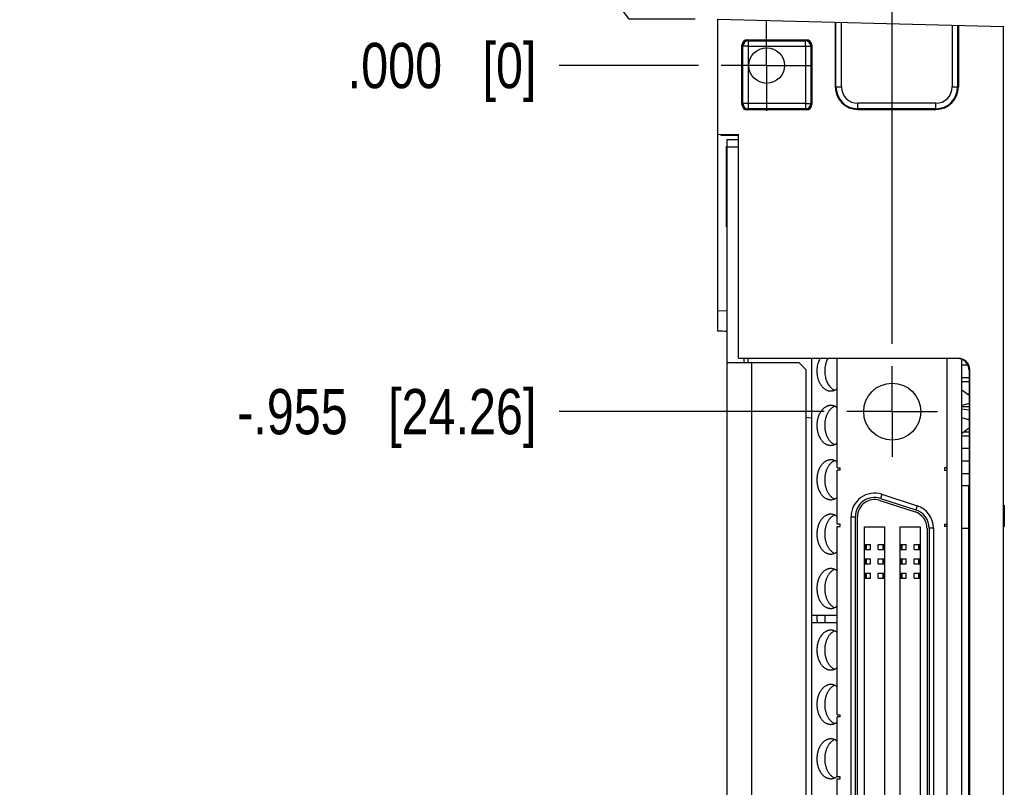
# Model space of a CAD drawing. Header units: inches. Extents: x 0 to 22, y 0 to 17.
# Tile 3 of 13: x 2.2 to 4.9, y 6.1 to 8.2. Entities that reach past the tile are written whole.
import ezdxf

# ---------------------------------------------------------------- set-up
doc = ezdxf.new("R2010")
doc.units = ezdxf.units.IN
doc.header["$LTSCALE"] = 1.21
doc.header["$MEASUREMENT"] = 0
doc.linetypes.add('CENTER', pattern=[0.6, 0.375, -0.075, 0.075, -0.075])
doc.layers.get('0').update_dxf_attribs({"linetype": 'CONTINUOUS'})
doc.layers.add('02___PRT_ALL_AXES', color=7, linetype='CONTINUOUS')
doc.layers.add('DIMENSIONS', color=7, linetype='CONTINUOUS')
doc.styles.get("Standard").update_dxf_attribs({"font": 'txt', "width": 0.8})
doc.dimstyles.new('DIMSTYLE_2', dxfattribs={"dimtxt": 0.125, "dimasz": 0.18, "dimexe": 0.18, "dimexo": 0.0625, "dimgap": 0.09, "dimtad": 0, "dimtih": 1, "dimtoh": 1, "dimdec": 3, "dimzin": 4, "dimdsep": 46, "dimtxsty": 'STANDARD', "dimblk": '_FILLED', "dimblk1": '_FILLED', "dimblk2": '_FILLED', "dimcen": 0.09, "dimadec": 0, "dimazin": 0, "dimtp": 0.01, "dimtm": 0.01, "dimtfac": 1, "dimtdec": 3, "dimtofl": 0, "dimtmove": 0, "dimatfit": 3, "dimldrblk": '_FILLED', "dimfxl": 1, "dimtolj": 1, "dimtzin": 4, "dimarcsym": 0})

# ---------------------------------------------------------------- blocks, each defined once
blk = doc.blocks.new('*D4')
at = {"layer": 'DIMENSIONS', "color": 2, "linetype": 'CONTINUOUS'}
blk.add_line((4.5589, 7.2959), (4.5589, 8.6317), dxfattribs=at)
at = {"layer": 'DIMENSIONS', "color": 2, "linetype": 'CONTINUOUS', "insert": (4.4964, 8.6942), "char_height": 0.125, "width": 1.525, "attachment_point": 1, "rotation": 90, "line_spacing_factor": 0.9}
blk.add_mtext('2X .481{\\Ftxt.shx;\\W1.000000;\\H0.125000; }[12.23]', dxfattribs=at)
blk = doc.blocks.new('_FILLED')
at = {"color": 0, "linetype": 'BYBLOCK'}
blk.add_solid([(0, 0), (-1, 0.174), (-1, -0.174)], dxfattribs=at)
blk = doc.blocks.new('*D6')
at = {"layer": 'DIMENSIONS', "color": 2, "linetype": 'CONTINUOUS'}
blk.add_line((4.6467, 4.0069), (4.6467, 3.629), dxfattribs=at)
at = {"layer": 'DIMENSIONS', "color": 2, "linetype": 'CONTINUOUS', "insert": (4.5842, 3.5665), "char_height": 0.125, "width": 1.225, "attachment_point": 3, "rotation": 90, "line_spacing_factor": 0.9}
blk.add_mtext('.569{\\Ftxt.shx;\\W1.000000;\\H0.125000; }[14.46]', dxfattribs=at)
blk = doc.blocks.new('*D7')
at = {"layer": 'DIMENSIONS', "color": 2, "linetype": 'CONTINUOUS'}
for p, q in [((3.7369, 8.3223), (3.64, 8.3223)), ((3.8337, 8.1915), (3.7369, 8.3223)), ((4.015, 8.1915), (3.8337, 8.1915))]:
    blk.add_line(p, q, dxfattribs=at)
at = {"layer": 'DIMENSIONS', "color": 2, "linetype": 'CONTINUOUS', "insert": (3.5775, 8.3848), "char_height": 0.125, "width": 1.125, "attachment_point": 3, "line_spacing_factor": 0.9}
blk.add_mtext('.128{\\Ftxt.shx;\\W1.000000;\\H0.125000; }[3.25]', dxfattribs=at)
blk = doc.blocks.new('*D8')
at = {"layer": 'DIMENSIONS', "color": 2, "linetype": 'CONTINUOUS'}
blk.add_line((4.3713, 7.1083), (3.64, 7.1083), dxfattribs=at)
at = {"layer": 'DIMENSIONS', "color": 2, "linetype": 'CONTINUOUS', "insert": (3.5775, 7.1708), "char_height": 0.125, "width": 1.325, "attachment_point": 3, "line_spacing_factor": 0.9}
blk.add_mtext('-.955{\\Ftxt.shx;\\W1.000000;\\H0.125000; }[24.26]', dxfattribs=at)
blk = doc.blocks.new('*D9')
at = {"layer": 'DIMENSIONS', "color": 2, "linetype": 'CONTINUOUS'}
blk.add_line((4.3713, 4.6674), (3.64, 4.6674), dxfattribs=at)
at = {"layer": 'DIMENSIONS', "color": 2, "linetype": 'CONTINUOUS', "insert": (3.5775, 4.7299), "char_height": 0.125, "width": 1.425, "attachment_point": 3, "line_spacing_factor": 0.9}
blk.add_mtext('-3.396{\\Ftxt.shx;\\W1.000000;\\H0.125000; }[86.26]', dxfattribs=at)
blk = doc.blocks.new('*D10')
at = {"layer": 'DIMENSIONS', "color": 2, "linetype": 'CONTINUOUS'}
blk.add_line((4.4591, 4.1945), (3.64, 4.1945), dxfattribs=at)
at = {"layer": 'DIMENSIONS', "color": 2, "linetype": 'CONTINUOUS', "insert": (3.5775, 4.257), "char_height": 0.125, "width": 1.425, "attachment_point": 3, "line_spacing_factor": 0.9}
blk.add_mtext('-3.869{\\Ftxt.shx;\\W1.000000;\\H0.125000; }[98.27]', dxfattribs=at)
blk = doc.blocks.new('*D11')
at = {"layer": 'DIMENSIONS', "color": 2, "linetype": 'CONTINUOUS'}
blk.add_line((4.0249, 8.0635), (3.64, 8.0635), dxfattribs=at)
at = {"layer": 'DIMENSIONS', "color": 2, "linetype": 'CONTINUOUS', "insert": (3.5775, 8.126), "char_height": 0.125, "width": 0.825, "attachment_point": 3, "line_spacing_factor": 0.9}
blk.add_mtext('.000{\\Ftxt.shx;\\W1.000000;\\H0.125000; }[0]', dxfattribs=at)

msp = doc.modelspace()

# ---------------------------------------------------------------- linework, layer by layer
at = {"color": 7, "linetype": 'CONTINUOUS'}
for p, q in [((4.0775, 7.3305), (4.0775, 8.1915)), ((4.0775, 8.1915), (4.8655, 8.1709)), ((4.4018, 8.183), (4.4018, 8.0045)), ((4.4037, 8.0045), (4.4037, 8.183)), ((4.4187, 8.0045), (4.4187, 8.1826)), ((4.7242, 8.1746), (4.7242, 8.0045)), ((4.7392, 8.1742), (4.7392, 8.0045)), ((4.7412, 8.1741), (4.7412, 8.0045)), ((4.8655, 4.0871), (4.8655, 8.1709)), ((4.1444, 7.9559), (4.1444, 8.1196)), ((4.1472, 8.1168), (4.1444, 8.1196)), ((4.1622, 8.1318), (4.1594, 8.1346)), ((4.1594, 8.1346), (4.322, 8.1346)), ((4.1622, 8.1318), (4.3192, 8.1318)), ((4.1622, 8.1168), (4.1622, 8.1318)), ((4.3192, 8.1318), (4.322, 8.1346)), ((4.3192, 8.1168), (4.3192, 8.1318)), ((4.3342, 8.1168), (4.337, 8.1196)), ((4.337, 8.1196), (4.337, 7.9559)), ((4.1472, 7.9587), (4.1472, 8.1168)), ((4.1622, 8.1168), (4.1472, 8.1168)), ((4.1622, 7.9437), (4.1622, 8.1168)), ((4.1622, 8.1168), (4.3192, 8.1168)), ((4.3192, 8.1168), (4.3192, 7.9587)), ((4.3192, 8.1168), (4.3342, 8.1168)), ((4.3342, 8.1168), (4.3342, 7.9587)), ((4.4018, 8.0045), (4.4187, 8.0045)), ((4.7242, 8.0045), (4.7412, 8.0045)), ((4.1472, 7.9587), (4.1444, 7.9559)), ((4.1622, 7.9587), (4.1472, 7.9587)), ((4.3192, 7.9587), (4.1622, 7.9587)), ((4.3192, 7.9587), (4.3342, 7.9587)), ((4.3192, 7.9587), (4.3192, 7.9437)), ((4.3342, 7.9587), (4.337, 7.9559)), ((4.464, 7.9423), (4.464, 7.9592)), ((4.679, 7.9592), (4.464, 7.9592)), ((4.679, 7.9423), (4.679, 7.9592)), ((4.1622, 7.9437), (4.1594, 7.9409)), ((4.322, 7.9409), (4.1594, 7.9409)), ((4.3192, 7.9437), (4.1622, 7.9437)), ((4.3192, 7.9437), (4.322, 7.9409)), ((4.679, 7.9442), (4.464, 7.9442)), ((4.464, 7.9423), (4.679, 7.9423)), ((4.0775, 7.874), (4.1345, 7.873)), ((4.0875, 7.87), (4.0875, 7.8738)), ((4.1345, 7.87), (4.0875, 7.87)), ((4.1035, 4.399), (4.1035, 7.859)), ((4.1035, 7.859), (4.1345, 7.859)), ((4.1345, 7.2558), (4.1345, 7.873)), ((4.1014, 7.6179), (4.1014, 7.8401)), ((4.1014, 7.8401), (4.1035, 7.8376)), ((4.1035, 7.839), (4.1345, 7.839)), ((4.1035, 7.6204), (4.1014, 7.6179)), ((4.0775, 7.3865), (4.1035, 7.387)), ((4.1345, 7.256), (4.7405, 7.256)), ((4.1345, 7.2558), (4.1505, 7.2558)), ((4.1505, 7.244), (4.1505, 7.2558)), ((4.7391, 7.2546), (4.1505, 7.2548)), ((4.1605, 7.2548), (4.1605, 7.244)), ((4.3365, 7.2547), (4.3365, 5.0953)), ((4.4073, 6.9528), (4.4073, 7.2547)), ((4.7105, 4.4654), (4.7105, 7.2546)), ((4.7405, 7.256), (4.7391, 7.2546)), ((4.7505, 4.4676), (4.7505, 7.2524)), ((4.1035, 7.244), (4.3015, 7.244)), ((4.1705, 7.244), (4.1705, 4.399)), ((4.3215, 7.224), (4.3015, 7.244)), ((4.3215, 4.4642), (4.3215, 7.224)), ((4.7505, 7.2378), (4.7672, 7.2378)), ((4.7725, 7.224), (4.771, 7.2226)), ((4.7725, 4.496), (4.7725, 7.224)), ((4.7505, 7.2028), (4.771, 7.2028)), ((4.771, 7.2226), (4.771, 4.4974)), ((4.7505, 7.1918), (4.771, 7.1918)), ((4.7507, 7.1684), (4.771, 7.1542)), ((4.766, 7.1578), (4.771, 7.1578)), ((4.771, 7.1311), (4.7505, 7.1248)), ((4.7505, 7.1228), (4.771, 7.1228)), ((4.771, 7.1127), (4.7505, 7.1148)), ((4.3365, 7.0905), (4.3215, 7.0918)), ((4.7505, 7.0918), (4.771, 7.0855)), ((4.7638, 7.0878), (4.771, 7.0878)), ((4.771, 7.0624), (4.7507, 7.0482)), ((4.7505, 7.0418), (4.771, 7.0418)), ((4.7572, 7.0528), (4.771, 7.0528)), ((4.7505, 7.0078), (4.771, 7.0078)), ((4.4073, 6.9528), (4.4152, 6.9528)), ((4.4152, 6.9469), (4.4152, 6.9528)), ((4.7026, 6.9528), (4.7026, 6.9469)), ((4.7105, 6.9528), (4.7026, 6.9528)), ((4.7505, 6.9728), (4.771, 6.9728)), ((4.4073, 6.7973), (4.4073, 6.9469)), ((4.4152, 6.9469), (4.4073, 6.9469)), ((4.7026, 6.9469), (4.7105, 6.9469)), ((4.7505, 6.9378), (4.771, 6.9378)), ((4.7695, 6.9036), (4.7505, 6.9036)), ((4.7695, 6.9036), (4.7695, 4.8721)), ((4.7695, 6.9028), (4.771, 6.9028)), ((4.5304, 6.8801), (4.5267, 6.8689)), ((4.5304, 6.8801), (4.6276, 6.8485)), ((4.7695, 6.8918), (4.771, 6.8918)), ((4.5249, 6.8633), (4.6221, 6.8317)), ((4.5267, 6.8689), (4.6239, 6.8373)), ((4.6276, 6.8485), (4.6239, 6.8373)), ((4.7695, 6.8578), (4.771, 6.8578)), ((4.7695, 6.8504), (4.771, 6.8504)), ((4.8655, 6.8504), (4.868, 6.8504)), ((4.868, 6.8504), (4.868, 6.7914)), ((4.4453, 4.9573), (4.4453, 6.8184)), ((4.4453, 6.8184), (4.4571, 6.8184)), ((4.4571, 4.9573), (4.4571, 6.8184)), ((4.463, 4.9573), (4.463, 6.8184)), ((4.4152, 6.7973), (4.4073, 6.7973)), ((4.4073, 6.2717), (4.4073, 6.7914)), ((4.4073, 6.7914), (4.4152, 6.7914)), ((4.4152, 6.7914), (4.4152, 6.7973)), ((4.4821, 4.9853), (4.4821, 6.7904)), ((4.4821, 6.7904), (4.5372, 6.7904)), ((4.5372, 6.7904), (4.5372, 4.9853)), ((4.5806, 4.9853), (4.5806, 6.7904)), ((4.5806, 6.7904), (4.6357, 6.7904)), ((4.6357, 6.7904), (4.6357, 4.9853)), ((4.7026, 6.7973), (4.7026, 6.7914)), ((4.7026, 6.7973), (4.7105, 6.7973)), ((4.7105, 6.7914), (4.7026, 6.7914)), ((4.7695, 6.7914), (4.771, 6.7914)), ((4.8655, 6.7914), (4.868, 6.7914)), ((4.6548, 6.7868), (4.6548, 4.9889)), ((4.6607, 6.7868), (4.6607, 4.9889)), ((4.6725, 6.7868), (4.6607, 6.7868)), ((4.6725, 6.7868), (4.6725, 4.9889)), ((4.7695, 6.7855), (4.7505, 6.7855)), ((4.7695, 6.7878), (4.771, 6.7878)), ((4.4821, 6.7412), (4.4989, 6.7412)), ((4.4839, 6.7412), (4.4839, 6.7274)), ((4.4867, 6.7412), (4.4867, 6.7274)), ((4.4989, 6.7274), (4.4989, 6.7412)), ((4.5205, 6.7274), (4.5205, 6.7412)), ((4.5205, 6.7412), (4.5372, 6.7412)), ((4.5327, 6.7412), (4.5327, 6.7274)), ((4.5354, 6.7412), (4.5354, 6.7274)), ((4.5806, 6.7412), (4.5973, 6.7412)), ((4.5824, 6.7412), (4.5824, 6.7274)), ((4.5851, 6.7412), (4.5851, 6.7274)), ((4.5973, 6.7274), (4.5973, 6.7412)), ((4.6189, 6.7274), (4.6189, 6.7412)), ((4.6189, 6.7412), (4.6357, 6.7412)), ((4.6311, 6.7412), (4.6311, 6.7274)), ((4.6339, 6.7412), (4.6339, 6.7274)), ((4.7695, 6.7528), (4.771, 6.7528)), ((4.7695, 6.7491), (4.771, 6.7491)), ((4.7695, 6.7412), (4.771, 6.7412)), ((4.4821, 6.7274), (4.4989, 6.7274)), ((4.5205, 6.7274), (4.5372, 6.7274)), ((4.5806, 6.7274), (4.5973, 6.7274)), ((4.6189, 6.7274), (4.6357, 6.7274)), ((4.7695, 6.7274), (4.771, 6.7274)), ((4.7695, 6.7195), (4.771, 6.7195)), ((4.7695, 6.7097), (4.771, 6.7097)), ((4.4821, 6.7018), (4.4989, 6.7018)), ((4.4821, 6.688), (4.4989, 6.688)), ((4.4839, 6.7018), (4.4839, 6.688)), ((4.4867, 6.7018), (4.4867, 6.688)), ((4.4989, 6.688), (4.4989, 6.7018)), ((4.5205, 6.688), (4.5205, 6.7018)), ((4.5205, 6.7018), (4.5372, 6.7018)), ((4.5205, 6.688), (4.5372, 6.688)), ((4.5327, 6.7018), (4.5327, 6.688)), ((4.5354, 6.7018), (4.5354, 6.688)), ((4.5806, 6.7018), (4.5973, 6.7018)), ((4.5806, 6.688), (4.5973, 6.688)), ((4.5824, 6.7018), (4.5824, 6.688)), ((4.5851, 6.7018), (4.5851, 6.688)), ((4.5973, 6.688), (4.5973, 6.7018)), ((4.6189, 6.688), (4.6189, 6.7018)), ((4.6189, 6.7018), (4.6357, 6.7018)), ((4.6189, 6.688), (4.6357, 6.688)), ((4.6311, 6.7018), (4.6311, 6.688)), ((4.6339, 6.7018), (4.6339, 6.688)), ((4.7695, 6.6802), (4.771, 6.6802)), ((4.4821, 6.6624), (4.4989, 6.6624)), ((4.4839, 6.6624), (4.4839, 6.6487)), ((4.4867, 6.6624), (4.4867, 6.6487)), ((4.4989, 6.6487), (4.4989, 6.6624)), ((4.5205, 6.6487), (4.5205, 6.6624)), ((4.5205, 6.6624), (4.5372, 6.6624)), ((4.5327, 6.6624), (4.5327, 6.6487)), ((4.5354, 6.6624), (4.5354, 6.6487)), ((4.5806, 6.6624), (4.5973, 6.6624)), ((4.5824, 6.6624), (4.5824, 6.6487)), ((4.5851, 6.6624), (4.5851, 6.6487)), ((4.5973, 6.6487), (4.5973, 6.6624)), ((4.6189, 6.6487), (4.6189, 6.6624)), ((4.6189, 6.6624), (4.6357, 6.6624)), ((4.6311, 6.6624), (4.6311, 6.6487)), ((4.6339, 6.6624), (4.6339, 6.6487)), ((4.7695, 6.6728), (4.771, 6.6728)), ((4.7695, 6.6624), (4.771, 6.6624)), ((4.4821, 6.6487), (4.4989, 6.6487)), ((4.5205, 6.6487), (4.5372, 6.6487)), ((4.5806, 6.6487), (4.5973, 6.6487)), ((4.6189, 6.6487), (4.6357, 6.6487)), ((4.7695, 6.6487), (4.771, 6.6487)), ((4.7695, 6.6378), (4.771, 6.6378)), ((4.7695, 6.6028), (4.771, 6.6028)), ((4.7695, 6.5918), (4.771, 6.5918)), ((4.4073, 6.5453), (4.3365, 6.5453)), ((4.7695, 6.5578), (4.771, 6.5578)), ((4.4073, 6.5253), (4.3365, 6.5253)), ((4.7695, 6.5228), (4.771, 6.5228)), ((4.7695, 6.4768), (4.771, 6.4768)), ((4.7695, 6.4678), (4.771, 6.4678)), ((4.7695, 6.4328), (4.771, 6.4328)), ((4.7695, 6.4078), (4.771, 6.4078)), ((4.7695, 6.3728), (4.771, 6.3728)), ((4.7695, 6.3268), (4.771, 6.3268)), ((4.7695, 6.3178), (4.771, 6.3178)), ((4.7695, 6.2828), (4.771, 6.2828)), ((4.4073, 6.2717), (4.4152, 6.2717)), ((4.4073, 6.1004), (4.4073, 6.2658)), ((4.4152, 6.2658), (4.4073, 6.2658)), ((4.4152, 6.2658), (4.4152, 6.2717)), ((4.7695, 6.2378), (4.771, 6.2378)), ((4.7695, 6.2373), (4.771, 6.2373)), ((4.7695, 6.2077), (4.771, 6.2077)), ((4.7695, 6.2028), (4.771, 6.2028)), ((4.7695, 6.1979), (4.771, 6.1979)), ((4.7695, 6.1684), (4.771, 6.1684)), ((4.7695, 6.1678), (4.771, 6.1678)), ((4.7695, 6.1328), (4.771, 6.1328)), ((4.4152, 6.1004), (4.4073, 6.1004)), ((4.4073, 5.6811), (4.4073, 6.0945)), ((4.4073, 6.0945), (4.4152, 6.0945)), ((4.4152, 6.0945), (4.4152, 6.1004)), ((4.7695, 6.0878), (4.771, 6.0878))]:
    msp.add_line(p, q, dxfattribs=at)
for centre, radius in [((4.2125, 8.0635), 0.0492), ((4.5589, 7.1083), 0.0787)]:
    msp.add_circle(centre, radius, dxfattribs=at)
for centre, radius, start, end in [((4.1622, 8.1168), 0.015, 90.0209, 179.9791), ((4.3192, 8.1168), 0.015, 0.0209, 89.9791), ((4.464, 8.0045), 0.0622, 180, 270), ((4.464, 8.0045), 0.0603, 180, 270), ((4.464, 8.0045), 0.0453, 180, 270), ((4.679, 8.0045), 0.0622, 270, 360), ((4.679, 8.0045), 0.0603, 270, 360), ((4.679, 8.0045), 0.0453, 270, 360), ((4.1622, 7.9587), 0.015, 180.021, 269.9787), ((4.3192, 7.9587), 0.015, 270.0209, 359.9791), ((3.8762, -0.3303), 7.6634, 88.30061, 88.49508), ((4.7479, 7.1644), 0.00492, 55, 58.0628), ((4.7479, 7.0522), 0.00492, 301.8704, 305), ((4.5103, 6.8184), 0.065, 72, 180), ((4.5103, 6.8184), 0.0531, 72, 180), ((4.5103, 6.8184), 0.0472, 72, 180), ((4.6075, 6.7868), 0.065, 0, 72), ((4.6075, 6.7868), 0.0472, 0, 72), ((4.6075, 6.7868), 0.0531, 0, 72)]:
    msp.add_arc(centre, radius, start, end, dxfattribs=at)
for centre, major_axis, start_param, end_param in [((4.1594, 8.1196), (0.0106, -0.0106), 2.356347, 3.926839), ((4.322, 8.1196), (0.0106, 0.0106), -0.785246, 0.785246), ((4.1594, 7.9559), (0.0106, 0.0106), 2.356347, 3.926839), ((4.322, 7.9559), (0.0106, -0.0106), -0.785246, 0.785246), ((4.739, 7.2226), (0, 0.032), -1.570796, -0.000305), ((4.7405, 7.224), (0.0226, 0.0226), -0.785246, 0.785246)]:
    msp.add_ellipse(centre, major_axis=major_axis, ratio=0.999695, start_param=start_param, end_param=end_param, dxfattribs=at)
for points, knots in [([(4.3594, 7.2547), (4.3583, 7.2526), (4.3568, 7.2494), (4.3551, 7.245), (4.3536, 7.2403), (4.3521, 7.2341), (4.3512, 7.2265), (4.3509, 7.2188), (4.3514, 7.2112), (4.3527, 7.2037), (4.3543, 7.1977), (4.356, 7.1931), (4.3574, 7.1898), (4.359, 7.1866), (4.3607, 7.1837), (4.3625, 7.1809), (4.3645, 7.1783), (4.3666, 7.1759), (4.3688, 7.1737), (4.3711, 7.1717), (4.3735, 7.17), (4.376, 7.1686), (4.3786, 7.1674), (4.3812, 7.1664), (4.3838, 7.1658), (4.3865, 7.1653), (4.3883, 7.1653), (4.3892, 7.1653)], [0, 0, 0, 0, 0.064246, 0.097318, 0.130934, 0.199492, 0.269323, 0.339738, 0.410022, 0.479466, 0.547402, 0.580628, 0.613265, 0.645256, 0.676557, 0.707132, 0.736959, 0.76603, 0.79435, 0.821941, 0.848842, 0.875109, 0.900813, 0.926046, 0.950909, 0.975519, 1, 1, 1, 1]), ([(4.381, 7.2547), (4.38, 7.2529), (4.3782, 7.2492), (4.376, 7.2432), (4.3743, 7.237), (4.3732, 7.2304), (4.3726, 7.2238), (4.3726, 7.217), (4.3732, 7.2104), (4.3743, 7.2038), (4.3759, 7.1975), (4.3781, 7.1916), (4.3808, 7.1861), (4.3839, 7.181), (4.3869, 7.1773), (4.3894, 7.1746), (4.3914, 7.1728), (4.3935, 7.1712), (4.3956, 7.1698), (4.3978, 7.1685), (4.3992, 7.1678), (4.4, 7.1675)], [0, 0, 0, 0, 0.062218, 0.126533, 0.192576, 0.259906, 0.328034, 0.396439, 0.46459, 0.531966, 0.598075, 0.662475, 0.724793, 0.784749, 0.842181, 0.869951, 0.897094, 0.923632, 0.949597, 0.975035, 1, 1, 1, 1]), ([(4.3892, 7.1653), (4.39, 7.1653), (4.3916, 7.1653), (4.3939, 7.1656), (4.3963, 7.1662), (4.3986, 7.1669), (4.4009, 7.1678), (4.4031, 7.169), (4.4053, 7.1703), (4.4067, 7.1713), (4.4073, 7.1718)], [0, 0, 0, 0, 0.120224, 0.240945, 0.362631, 0.485741, 0.610689, 0.737845, 0.867528, 1, 1, 1, 1]), ([(4.3892, 7.1253), (4.3886, 7.1253), (4.3873, 7.1252), (4.3855, 7.125), (4.3836, 7.1247), (4.3817, 7.1242), (4.3799, 7.1236), (4.3781, 7.1229), (4.3763, 7.122), (4.374, 7.1207), (4.3711, 7.1188), (4.3679, 7.116), (4.3649, 7.1128), (4.3621, 7.1091), (4.3596, 7.1051), (4.3574, 7.1008), (4.3555, 7.0962), (4.3539, 7.0913), (4.3526, 7.0862), (4.3517, 7.081), (4.3512, 7.0756), (4.351, 7.0703), (4.3512, 7.0649), (4.3517, 7.0595), (4.3526, 7.0543), (4.3539, 7.0492), (4.3555, 7.0443), (4.3574, 7.0397), (4.3596, 7.0354), (4.3621, 7.0314), (4.3649, 7.0277), (4.3679, 7.0245), (4.3711, 7.0217), (4.374, 7.0198), (4.3763, 7.0185), (4.3781, 7.0176), (4.3799, 7.0169), (4.3817, 7.0163), (4.3836, 7.0158), (4.3855, 7.0155), (4.3873, 7.0153), (4.3886, 7.0153), (4.3892, 7.0153)], [0, 0, 0, 0, 0.012706, 0.025445, 0.038249, 0.051149, 0.064175, 0.077354, 0.090712, 0.10427, 0.132052, 0.160833, 0.190686, 0.221636, 0.253665, 0.28672, 0.320711, 0.355525, 0.391022, 0.427048, 0.463433, 0.5, 0.536567, 0.572952, 0.608978, 0.644475, 0.679289, 0.71328, 0.746335, 0.778364, 0.809314, 0.839167, 0.867948, 0.89573, 0.909288, 0.922646, 0.935825, 0.948851, 0.961751, 0.974555, 0.987294, 1, 1, 1, 1]), ([(4.4, 7.123), (4.399, 7.1226), (4.3971, 7.1216), (4.3942, 7.1199), (4.3915, 7.1178), (4.388, 7.1146), (4.3849, 7.1108), (4.3821, 7.1066), (4.3802, 7.1032), (4.3784, 7.0995), (4.3769, 7.0957), (4.3756, 7.0917), (4.3745, 7.0876), (4.3737, 7.0834), (4.3731, 7.079), (4.3727, 7.0747), (4.3726, 7.0703), (4.3727, 7.0658), (4.3731, 7.0615), (4.3737, 7.0571), (4.3745, 7.0529), (4.3756, 7.0488), (4.3769, 7.0448), (4.3784, 7.041), (4.3802, 7.0373), (4.3821, 7.0339), (4.3849, 7.0297), (4.388, 7.0259), (4.3915, 7.0227), (4.3942, 7.0206), (4.3971, 7.0189), (4.399, 7.0179), (4.4, 7.0175)], [0, 0, 0, 0, 0.025763, 0.052187, 0.079361, 0.107347, 0.165835, 0.196389, 0.227769, 0.259926, 0.292797, 0.326305, 0.360361, 0.394868, 0.429718, 0.4648, 0.5, 0.5352, 0.570282, 0.605132, 0.639639, 0.673695, 0.707203, 0.740074, 0.772231, 0.803611, 0.834165, 0.892653, 0.920639, 0.947813, 0.974237, 1, 1, 1, 1]), ([(4.4073, 7.1187), (4.4067, 7.1192), (4.4053, 7.1202), (4.4031, 7.1215), (4.4009, 7.1227), (4.3986, 7.1236), (4.3963, 7.1243), (4.3939, 7.1249), (4.3916, 7.1252), (4.39, 7.1253), (4.3892, 7.1253)], [0, 0, 0, 0, 0.132472, 0.262155, 0.389311, 0.514259, 0.637369, 0.759055, 0.879776, 1, 1, 1, 1]), ([(4.3892, 7.0153), (4.39, 7.0153), (4.3916, 7.0153), (4.3939, 7.0156), (4.3963, 7.0162), (4.3986, 7.0169), (4.4009, 7.0178), (4.4031, 7.019), (4.4053, 7.0203), (4.4067, 7.0213), (4.4073, 7.0218)], [0, 0, 0, 0, 0.120224, 0.240945, 0.362631, 0.485741, 0.610689, 0.737845, 0.867528, 1, 1, 1, 1]), ([(4.3892, 6.9753), (4.3886, 6.9753), (4.3873, 6.9752), (4.3855, 6.975), (4.3836, 6.9747), (4.3817, 6.9742), (4.3799, 6.9736), (4.3781, 6.9729), (4.3763, 6.972), (4.374, 6.9707), (4.3711, 6.9688), (4.3679, 6.966), (4.3649, 6.9628), (4.3621, 6.9591), (4.3596, 6.9551), (4.3574, 6.9508), (4.3555, 6.9462), (4.3539, 6.9413), (4.3526, 6.9362), (4.3517, 6.931), (4.3512, 6.9256), (4.351, 6.9203), (4.3512, 6.9149), (4.3517, 6.9095), (4.3526, 6.9043), (4.3539, 6.8992), (4.3555, 6.8943), (4.3574, 6.8897), (4.3596, 6.8854), (4.3621, 6.8814), (4.3649, 6.8777), (4.3679, 6.8745), (4.3711, 6.8717), (4.374, 6.8698), (4.3763, 6.8685), (4.3781, 6.8676), (4.3799, 6.8669), (4.3817, 6.8663), (4.3836, 6.8658), (4.3855, 6.8655), (4.3873, 6.8653), (4.3886, 6.8653), (4.3892, 6.8653)], [0, 0, 0, 0, 0.012706, 0.025445, 0.038249, 0.051149, 0.064175, 0.077354, 0.090712, 0.10427, 0.132052, 0.160833, 0.190686, 0.221636, 0.253665, 0.28672, 0.320711, 0.355525, 0.391022, 0.427048, 0.463433, 0.5, 0.536567, 0.572952, 0.608978, 0.644475, 0.679289, 0.71328, 0.746335, 0.778364, 0.809314, 0.839167, 0.867948, 0.89573, 0.909288, 0.922646, 0.935825, 0.948851, 0.961751, 0.974555, 0.987294, 1, 1, 1, 1]), ([(4.4, 6.973), (4.399, 6.9726), (4.3971, 6.9716), (4.3942, 6.9699), (4.3915, 6.9678), (4.388, 6.9646), (4.3849, 6.9608), (4.3821, 6.9566), (4.3802, 6.9532), (4.3784, 6.9495), (4.3769, 6.9457), (4.3756, 6.9417), (4.3745, 6.9376), (4.3737, 6.9334), (4.3731, 6.929), (4.3727, 6.9247), (4.3726, 6.9203), (4.3727, 6.9158), (4.3731, 6.9115), (4.3737, 6.9071), (4.3745, 6.9029), (4.3756, 6.8988), (4.3769, 6.8948), (4.3784, 6.891), (4.3802, 6.8873), (4.3821, 6.8839), (4.3849, 6.8797), (4.388, 6.8759), (4.3915, 6.8727), (4.3942, 6.8706), (4.3971, 6.8689), (4.399, 6.8679), (4.4, 6.8675)], [0, 0, 0, 0, 0.025763, 0.052187, 0.079361, 0.107347, 0.165835, 0.196389, 0.227769, 0.259926, 0.292797, 0.326305, 0.360361, 0.394868, 0.429718, 0.4648, 0.5, 0.5352, 0.570282, 0.605132, 0.639639, 0.673695, 0.707203, 0.740074, 0.772231, 0.803611, 0.834165, 0.892653, 0.920639, 0.947813, 0.974237, 1, 1, 1, 1]), ([(4.4073, 6.9687), (4.4067, 6.9692), (4.4053, 6.9702), (4.4031, 6.9715), (4.4009, 6.9727), (4.3986, 6.9736), (4.3963, 6.9743), (4.3939, 6.9749), (4.3916, 6.9752), (4.39, 6.9753), (4.3892, 6.9753)], [0, 0, 0, 0, 0.132472, 0.262155, 0.389311, 0.514259, 0.637369, 0.759055, 0.879776, 1, 1, 1, 1]), ([(4.3892, 6.8653), (4.39, 6.8653), (4.3916, 6.8653), (4.3939, 6.8656), (4.3963, 6.8662), (4.3986, 6.8669), (4.4009, 6.8678), (4.4031, 6.869), (4.4053, 6.8703), (4.4067, 6.8713), (4.4073, 6.8718)], [0, 0, 0, 0, 0.120224, 0.240945, 0.362631, 0.485741, 0.610689, 0.737845, 0.867528, 1, 1, 1, 1]), ([(4.3892, 6.8253), (4.3886, 6.8253), (4.3873, 6.8252), (4.3855, 6.825), (4.3836, 6.8247), (4.3817, 6.8242), (4.3799, 6.8236), (4.3781, 6.8229), (4.3763, 6.822), (4.374, 6.8207), (4.3711, 6.8188), (4.3679, 6.816), (4.3649, 6.8128), (4.3621, 6.8091), (4.3596, 6.8051), (4.3574, 6.8008), (4.3555, 6.7962), (4.3539, 6.7913), (4.3526, 6.7862), (4.3517, 6.781), (4.3512, 6.7756), (4.351, 6.7703), (4.3512, 6.7649), (4.3517, 6.7595), (4.3526, 6.7543), (4.3539, 6.7492), (4.3555, 6.7443), (4.3574, 6.7397), (4.3596, 6.7354), (4.3621, 6.7314), (4.3649, 6.7277), (4.3679, 6.7245), (4.3711, 6.7217), (4.374, 6.7198), (4.3763, 6.7185), (4.3781, 6.7176), (4.3799, 6.7169), (4.3817, 6.7163), (4.3836, 6.7158), (4.3855, 6.7155), (4.3873, 6.7153), (4.3886, 6.7153), (4.3892, 6.7153)], [0, 0, 0, 0, 0.012706, 0.025445, 0.038249, 0.051149, 0.064175, 0.077354, 0.090712, 0.10427, 0.132052, 0.160833, 0.190686, 0.221636, 0.253665, 0.28672, 0.320711, 0.355525, 0.391022, 0.427048, 0.463433, 0.5, 0.536567, 0.572952, 0.608978, 0.644475, 0.679289, 0.71328, 0.746335, 0.778364, 0.809314, 0.839167, 0.867948, 0.89573, 0.909288, 0.922646, 0.935825, 0.948851, 0.961751, 0.974555, 0.987294, 1, 1, 1, 1]), ([(4.4, 6.823), (4.399, 6.8226), (4.3971, 6.8216), (4.3942, 6.8199), (4.3915, 6.8178), (4.388, 6.8146), (4.3849, 6.8108), (4.3821, 6.8066), (4.3802, 6.8032), (4.3784, 6.7995), (4.3769, 6.7957), (4.3756, 6.7917), (4.3745, 6.7876), (4.3737, 6.7834), (4.3731, 6.779), (4.3727, 6.7747), (4.3726, 6.7703), (4.3727, 6.7658), (4.3731, 6.7615), (4.3737, 6.7571), (4.3745, 6.7529), (4.3756, 6.7488), (4.3769, 6.7448), (4.3784, 6.741), (4.3802, 6.7373), (4.3821, 6.7339), (4.3849, 6.7297), (4.388, 6.7259), (4.3915, 6.7227), (4.3942, 6.7206), (4.3971, 6.7189), (4.399, 6.7179), (4.4, 6.7175)], [0, 0, 0, 0, 0.025763, 0.052187, 0.079361, 0.107347, 0.165835, 0.196389, 0.227769, 0.259926, 0.292797, 0.326305, 0.360361, 0.394868, 0.429718, 0.4648, 0.5, 0.5352, 0.570282, 0.605132, 0.639639, 0.673695, 0.707203, 0.740074, 0.772231, 0.803611, 0.834165, 0.892653, 0.920639, 0.947813, 0.974237, 1, 1, 1, 1]), ([(4.4073, 6.8187), (4.4067, 6.8192), (4.4053, 6.8202), (4.4031, 6.8215), (4.4009, 6.8227), (4.3986, 6.8236), (4.3963, 6.8243), (4.3939, 6.8249), (4.3916, 6.8252), (4.39, 6.8253), (4.3892, 6.8253)], [0, 0, 0, 0, 0.132472, 0.262155, 0.389311, 0.514259, 0.637369, 0.759055, 0.879776, 1, 1, 1, 1]), ([(4.3892, 6.7153), (4.39, 6.7153), (4.3916, 6.7153), (4.3939, 6.7156), (4.3963, 6.7162), (4.3986, 6.7169), (4.4009, 6.7178), (4.4031, 6.719), (4.4053, 6.7203), (4.4067, 6.7213), (4.4073, 6.7218)], [0, 0, 0, 0, 0.120224, 0.240945, 0.362631, 0.485741, 0.610689, 0.737845, 0.867528, 1, 1, 1, 1]), ([(4.3892, 6.6753), (4.3886, 6.6753), (4.3873, 6.6752), (4.3855, 6.675), (4.3836, 6.6747), (4.3817, 6.6742), (4.3799, 6.6736), (4.3781, 6.6729), (4.3763, 6.672), (4.374, 6.6707), (4.3711, 6.6688), (4.3679, 6.666), (4.3649, 6.6628), (4.3621, 6.6591), (4.3596, 6.6551), (4.3574, 6.6508), (4.3555, 6.6462), (4.3539, 6.6413), (4.3526, 6.6362), (4.3517, 6.631), (4.3512, 6.6256), (4.351, 6.6203), (4.3512, 6.6149), (4.3517, 6.6095), (4.3526, 6.6043), (4.3539, 6.5992), (4.3555, 6.5943), (4.3574, 6.5897), (4.3596, 6.5854), (4.3621, 6.5814), (4.3649, 6.5777), (4.3679, 6.5745), (4.3711, 6.5717), (4.374, 6.5698), (4.3763, 6.5685), (4.3781, 6.5676), (4.3799, 6.5669), (4.3817, 6.5663), (4.3836, 6.5658), (4.3855, 6.5655), (4.3873, 6.5653), (4.3886, 6.5653), (4.3892, 6.5653)], [0, 0, 0, 0, 0.012706, 0.025445, 0.038249, 0.051149, 0.064175, 0.077354, 0.090712, 0.10427, 0.132052, 0.160833, 0.190686, 0.221636, 0.253665, 0.28672, 0.320711, 0.355525, 0.391022, 0.427048, 0.463433, 0.5, 0.536567, 0.572952, 0.608978, 0.644475, 0.679289, 0.71328, 0.746335, 0.778364, 0.809314, 0.839167, 0.867948, 0.89573, 0.909288, 0.922646, 0.935825, 0.948851, 0.961751, 0.974555, 0.987294, 1, 1, 1, 1]), ([(4.4, 6.673), (4.399, 6.6726), (4.3971, 6.6716), (4.3942, 6.6699), (4.3915, 6.6678), (4.388, 6.6646), (4.3849, 6.6608), (4.3821, 6.6566), (4.3802, 6.6532), (4.3784, 6.6495), (4.3769, 6.6457), (4.3756, 6.6417), (4.3745, 6.6376), (4.3737, 6.6334), (4.3731, 6.629), (4.3727, 6.6247), (4.3726, 6.6203), (4.3727, 6.6158), (4.3731, 6.6115), (4.3737, 6.6071), (4.3745, 6.6029), (4.3756, 6.5988), (4.3769, 6.5948), (4.3784, 6.591), (4.3802, 6.5873), (4.3821, 6.5839), (4.3849, 6.5797), (4.388, 6.5759), (4.3915, 6.5727), (4.3942, 6.5706), (4.3971, 6.5689), (4.399, 6.5679), (4.4, 6.5675)], [0, 0, 0, 0, 0.025763, 0.052187, 0.079361, 0.107347, 0.165835, 0.196389, 0.227769, 0.259926, 0.292797, 0.326305, 0.360361, 0.394868, 0.429718, 0.4648, 0.5, 0.5352, 0.570282, 0.605132, 0.639639, 0.673695, 0.707203, 0.740074, 0.772231, 0.803611, 0.834165, 0.892653, 0.920639, 0.947813, 0.974237, 1, 1, 1, 1]), ([(4.4073, 6.6687), (4.4067, 6.6692), (4.4053, 6.6702), (4.4031, 6.6715), (4.4009, 6.6727), (4.3986, 6.6736), (4.3963, 6.6743), (4.3939, 6.6749), (4.3916, 6.6752), (4.39, 6.6753), (4.3892, 6.6753)], [0, 0, 0, 0, 0.132472, 0.262155, 0.389311, 0.514259, 0.637369, 0.759055, 0.879776, 1, 1, 1, 1]), ([(4.3892, 6.5653), (4.39, 6.5653), (4.3916, 6.5653), (4.3939, 6.5656), (4.3963, 6.5662), (4.3986, 6.5669), (4.4009, 6.5678), (4.4031, 6.569), (4.4053, 6.5703), (4.4067, 6.5713), (4.4073, 6.5718)], [0, 0, 0, 0, 0.120224, 0.240945, 0.362631, 0.485741, 0.610689, 0.737845, 0.867528, 1, 1, 1, 1]), ([(4.3512, 6.5453), (4.3511, 6.5436), (4.351, 6.5402), (4.3511, 6.5352), (4.3516, 6.5302), (4.3522, 6.5269), (4.3525, 6.5252)], [0, 0, 0, 0, 0.251102, 0.502195, 0.752185, 1, 1, 1, 1]), ([(4.3728, 6.5453), (4.3727, 6.5436), (4.3726, 6.5402), (4.3727, 6.5352), (4.3732, 6.5302), (4.3738, 6.5269), (4.3741, 6.5252)], [0, 0, 0, 0, 0.251102, 0.502196, 0.752185, 1, 1, 1, 1]), ([(4.3892, 6.5053), (4.3886, 6.5053), (4.3873, 6.5052), (4.3855, 6.505), (4.3836, 6.5047), (4.3817, 6.5042), (4.3799, 6.5036), (4.3781, 6.5029), (4.3763, 6.502), (4.374, 6.5007), (4.3711, 6.4988), (4.3679, 6.496), (4.3649, 6.4928), (4.3621, 6.4891), (4.3596, 6.4851), (4.3574, 6.4808), (4.3555, 6.4762), (4.3539, 6.4713), (4.3526, 6.4662), (4.3517, 6.461), (4.3512, 6.4556), (4.351, 6.4503), (4.3512, 6.4449), (4.3517, 6.4395), (4.3526, 6.4343), (4.3539, 6.4292), (4.3555, 6.4243), (4.3574, 6.4197), (4.3596, 6.4154), (4.3621, 6.4114), (4.3649, 6.4077), (4.3679, 6.4045), (4.3711, 6.4017), (4.374, 6.3998), (4.3763, 6.3985), (4.3781, 6.3976), (4.3799, 6.3969), (4.3817, 6.3963), (4.3836, 6.3958), (4.3855, 6.3955), (4.3873, 6.3953), (4.3886, 6.3953), (4.3892, 6.3953)], [0, 0, 0, 0, 0.012706, 0.025445, 0.038249, 0.051149, 0.064175, 0.077354, 0.090712, 0.10427, 0.132052, 0.160833, 0.190686, 0.221636, 0.253665, 0.28672, 0.320711, 0.355525, 0.391022, 0.427048, 0.463433, 0.5, 0.536567, 0.572952, 0.608978, 0.644475, 0.679289, 0.71328, 0.746335, 0.778364, 0.809314, 0.839167, 0.867948, 0.89573, 0.909288, 0.922646, 0.935825, 0.948851, 0.961751, 0.974555, 0.987294, 1, 1, 1, 1]), ([(4.4, 6.503), (4.399, 6.5026), (4.3971, 6.5016), (4.3942, 6.4999), (4.3915, 6.4978), (4.388, 6.4946), (4.3849, 6.4908), (4.3821, 6.4866), (4.3802, 6.4832), (4.3784, 6.4795), (4.3769, 6.4757), (4.3756, 6.4717), (4.3745, 6.4676), (4.3737, 6.4634), (4.3731, 6.459), (4.3727, 6.4547), (4.3726, 6.4503), (4.3727, 6.4458), (4.3731, 6.4415), (4.3737, 6.4371), (4.3745, 6.4329), (4.3756, 6.4288), (4.3769, 6.4248), (4.3784, 6.421), (4.3802, 6.4173), (4.3821, 6.4139), (4.3849, 6.4097), (4.388, 6.4059), (4.3915, 6.4027), (4.3942, 6.4006), (4.3971, 6.3989), (4.399, 6.3979), (4.4, 6.3975)], [0, 0, 0, 0, 0.025763, 0.052187, 0.079361, 0.107347, 0.165835, 0.196389, 0.227769, 0.259926, 0.292797, 0.326305, 0.360361, 0.394868, 0.429718, 0.4648, 0.5, 0.5352, 0.570282, 0.605132, 0.639639, 0.673695, 0.707203, 0.740074, 0.772231, 0.803611, 0.834165, 0.892653, 0.920639, 0.947813, 0.974237, 1, 1, 1, 1]), ([(4.4073, 6.4987), (4.4067, 6.4992), (4.4053, 6.5002), (4.4031, 6.5015), (4.4009, 6.5027), (4.3986, 6.5036), (4.3963, 6.5043), (4.3939, 6.5049), (4.3916, 6.5052), (4.39, 6.5053), (4.3892, 6.5053)], [0, 0, 0, 0, 0.132472, 0.262155, 0.389311, 0.514259, 0.637369, 0.759055, 0.879776, 1, 1, 1, 1]), ([(4.3892, 6.3953), (4.39, 6.3953), (4.3916, 6.3953), (4.3939, 6.3956), (4.3963, 6.3962), (4.3986, 6.3969), (4.4009, 6.3978), (4.4031, 6.399), (4.4053, 6.4003), (4.4067, 6.4013), (4.4073, 6.4018)], [0, 0, 0, 0, 0.120224, 0.240945, 0.362631, 0.485741, 0.610689, 0.737845, 0.867528, 1, 1, 1, 1]), ([(4.3892, 6.3553), (4.3886, 6.3553), (4.3873, 6.3552), (4.3855, 6.355), (4.3836, 6.3547), (4.3817, 6.3542), (4.3799, 6.3536), (4.3781, 6.3529), (4.3763, 6.352), (4.374, 6.3507), (4.3711, 6.3488), (4.3679, 6.346), (4.3649, 6.3428), (4.3621, 6.3391), (4.3596, 6.3351), (4.3574, 6.3308), (4.3555, 6.3262), (4.3539, 6.3213), (4.3526, 6.3162), (4.3517, 6.311), (4.3512, 6.3056), (4.351, 6.3003), (4.3512, 6.2949), (4.3517, 6.2895), (4.3526, 6.2843), (4.3539, 6.2792), (4.3555, 6.2743), (4.3574, 6.2697), (4.3596, 6.2654), (4.3621, 6.2614), (4.3649, 6.2577), (4.3679, 6.2545), (4.3711, 6.2517), (4.374, 6.2498), (4.3763, 6.2485), (4.3781, 6.2476), (4.3799, 6.2469), (4.3817, 6.2463), (4.3836, 6.2458), (4.3855, 6.2455), (4.3873, 6.2453), (4.3886, 6.2453), (4.3892, 6.2453)], [0, 0, 0, 0, 0.012706, 0.025445, 0.038249, 0.051149, 0.064175, 0.077354, 0.090712, 0.10427, 0.132052, 0.160833, 0.190686, 0.221636, 0.253665, 0.28672, 0.320711, 0.355525, 0.391022, 0.427048, 0.463433, 0.5, 0.536567, 0.572952, 0.608978, 0.644475, 0.679289, 0.71328, 0.746335, 0.778364, 0.809314, 0.839167, 0.867948, 0.89573, 0.909288, 0.922646, 0.935825, 0.948851, 0.961751, 0.974555, 0.987294, 1, 1, 1, 1]), ([(4.4073, 6.3487), (4.4067, 6.3492), (4.4053, 6.3502), (4.4031, 6.3515), (4.4009, 6.3527), (4.3986, 6.3536), (4.3963, 6.3543), (4.3939, 6.3549), (4.3916, 6.3552), (4.39, 6.3553), (4.3892, 6.3553)], [0, 0, 0, 0, 0.132472, 0.262155, 0.389311, 0.514259, 0.637369, 0.759055, 0.879776, 1, 1, 1, 1]), ([(4.4, 6.353), (4.399, 6.3526), (4.3971, 6.3516), (4.3942, 6.3499), (4.3915, 6.3478), (4.388, 6.3446), (4.3849, 6.3408), (4.3821, 6.3366), (4.3802, 6.3332), (4.3784, 6.3295), (4.3769, 6.3257), (4.3756, 6.3217), (4.3745, 6.3176), (4.3737, 6.3134), (4.3731, 6.309), (4.3727, 6.3047), (4.3726, 6.3003), (4.3727, 6.2958), (4.3731, 6.2915), (4.3737, 6.2871), (4.3745, 6.2829), (4.3756, 6.2788), (4.3769, 6.2748), (4.3784, 6.271), (4.3802, 6.2673), (4.3821, 6.2639), (4.3849, 6.2597), (4.388, 6.2559), (4.3915, 6.2527), (4.3942, 6.2506), (4.3971, 6.2489), (4.399, 6.2479), (4.4, 6.2475)], [0, 0, 0, 0, 0.025763, 0.052187, 0.079361, 0.107347, 0.165835, 0.196389, 0.227769, 0.259926, 0.292797, 0.326305, 0.360361, 0.394868, 0.429718, 0.4648, 0.5, 0.5352, 0.570282, 0.605132, 0.639639, 0.673695, 0.707203, 0.740074, 0.772231, 0.803611, 0.834165, 0.892653, 0.920639, 0.947813, 0.974237, 1, 1, 1, 1]), ([(4.3892, 6.2453), (4.39, 6.2453), (4.3916, 6.2453), (4.3939, 6.2456), (4.3963, 6.2462), (4.3986, 6.2469), (4.4009, 6.2478), (4.4031, 6.249), (4.4053, 6.2503), (4.4067, 6.2513), (4.4073, 6.2518)], [0, 0, 0, 0, 0.120224, 0.240945, 0.362631, 0.485741, 0.610689, 0.737845, 0.867528, 1, 1, 1, 1]), ([(4.3892, 6.2053), (4.3886, 6.2053), (4.3873, 6.2052), (4.3855, 6.205), (4.3836, 6.2047), (4.3817, 6.2042), (4.3799, 6.2036), (4.3781, 6.2029), (4.3763, 6.202), (4.374, 6.2007), (4.3711, 6.1988), (4.3679, 6.196), (4.3649, 6.1928), (4.3621, 6.1891), (4.3596, 6.1851), (4.3574, 6.1808), (4.3555, 6.1762), (4.3539, 6.1713), (4.3526, 6.1662), (4.3517, 6.161), (4.3512, 6.1556), (4.351, 6.1503), (4.3512, 6.1449), (4.3517, 6.1395), (4.3526, 6.1343), (4.3539, 6.1292), (4.3555, 6.1243), (4.3574, 6.1197), (4.3596, 6.1154), (4.3621, 6.1114), (4.3649, 6.1077), (4.3679, 6.1045), (4.3711, 6.1017), (4.374, 6.0998), (4.3763, 6.0985), (4.3781, 6.0976), (4.3799, 6.0969), (4.3817, 6.0963), (4.3836, 6.0958), (4.3855, 6.0955), (4.3873, 6.0953), (4.3886, 6.0953), (4.3892, 6.0953)], [0, 0, 0, 0, 0.012706, 0.025445, 0.038249, 0.051149, 0.064175, 0.077354, 0.090712, 0.10427, 0.132052, 0.160833, 0.190686, 0.221636, 0.253665, 0.28672, 0.320711, 0.355525, 0.391022, 0.427048, 0.463433, 0.5, 0.536567, 0.572952, 0.608978, 0.644475, 0.679289, 0.71328, 0.746335, 0.778364, 0.809314, 0.839167, 0.867948, 0.89573, 0.909288, 0.922646, 0.935825, 0.948851, 0.961751, 0.974555, 0.987294, 1, 1, 1, 1]), ([(4.4, 6.203), (4.399, 6.2026), (4.3971, 6.2016), (4.3942, 6.1999), (4.3915, 6.1978), (4.388, 6.1946), (4.3849, 6.1908), (4.3821, 6.1866), (4.3802, 6.1832), (4.3784, 6.1795), (4.3769, 6.1757), (4.3756, 6.1717), (4.3745, 6.1676), (4.3737, 6.1634), (4.3731, 6.159), (4.3727, 6.1547), (4.3726, 6.1503), (4.3727, 6.1458), (4.3731, 6.1415), (4.3737, 6.1371), (4.3745, 6.1329), (4.3756, 6.1288), (4.3769, 6.1248), (4.3784, 6.121), (4.3802, 6.1173), (4.3821, 6.1139), (4.3849, 6.1097), (4.388, 6.1059), (4.3915, 6.1027), (4.3942, 6.1006), (4.3971, 6.0989), (4.399, 6.0979), (4.4, 6.0975)], [0, 0, 0, 0, 0.025763, 0.052187, 0.079361, 0.107347, 0.165835, 0.196389, 0.227769, 0.259926, 0.292797, 0.326305, 0.360361, 0.394868, 0.429718, 0.4648, 0.5, 0.5352, 0.570282, 0.605132, 0.639639, 0.673695, 0.707203, 0.740074, 0.772231, 0.803611, 0.834165, 0.892653, 0.920639, 0.947813, 0.974237, 1, 1, 1, 1]), ([(4.4073, 6.1987), (4.4067, 6.1992), (4.4053, 6.2002), (4.4031, 6.2015), (4.4009, 6.2027), (4.3986, 6.2036), (4.3963, 6.2043), (4.3939, 6.2049), (4.3916, 6.2052), (4.39, 6.2053), (4.3892, 6.2053)], [0, 0, 0, 0, 0.132472, 0.262155, 0.389311, 0.514259, 0.637369, 0.759055, 0.879776, 1, 1, 1, 1]), ([(4.3892, 6.0953), (4.39, 6.0953), (4.3916, 6.0953), (4.3939, 6.0956), (4.3963, 6.0962), (4.3986, 6.0969), (4.4009, 6.0978), (4.4031, 6.099), (4.4053, 6.1003), (4.4067, 6.1013), (4.4073, 6.1018)], [0, 0, 0, 0, 0.120224, 0.240945, 0.362631, 0.485741, 0.610689, 0.737845, 0.867528, 1, 1, 1, 1])]:
    msp.add_open_spline(points, degree=3, knots=knots, dxfattribs=at)
at = {"layer": '02___PRT_ALL_AXES', "color": 7, "linetype": 'CENTER'}
for p, q in [((4.2125, 8.0635), (4.2125, 8.1886)), ((4.2125, 8.0635), (4.0874, 8.0635)), ((4.2125, 8.0635), (4.2125, 7.9384)), ((4.2125, 8.0635), (4.3376, 8.0635)), ((4.5589, 7.1083), (4.5589, 7.2334)), ((4.5589, 7.1083), (4.4338, 7.1083)), ((4.5589, 7.1083), (4.5589, 6.9832)), ((4.5589, 7.1083), (4.684, 7.1083))]:
    msp.add_line(p, q, dxfattribs=at)

# ---------------------------------------------------------------- dimensions: what is measured, and where the dimension line sits
at = {"layer": 'DIMENSIONS', "color": 2, "linetype": 'CONTINUOUS'}
for feature_location, offset, dtype, origin, text, picture, middle in [((4.5589, 7.2959), (0, 1.3358), 1, (4.0775, 8.1915), '2X <>', '*D4', (4.5589, 9.4567)), ((4.3713, 4.6674), (-0.7313, 0), 0, (4.0874, 8.0635), '-<>', '*D9', (2.615, 4.6674)), ((4.4591, 4.1945), (-0.8192, 0), 0, (4.0874, 8.0635), '-<>', '*D10', (2.615, 4.1945)), ((4.3713, 7.1083), (-0.7313, 0), 0, (4.0874, 8.0635), '-<>', '*D8', (2.715, 7.1083))]:
    dim = msp.add_ordinate_dim(feature_location=feature_location, offset=offset, dtype=dtype, origin=origin, text=text, dimstyle='DIMSTYLE_2', dxfattribs=at)
    dim.commit()
    dim.dimension.update_dxf_attribs({"geometry": picture, "text_midpoint": middle})
for feature_location, offset, dtype, origin, picture, middle in [((4.015, 8.1915), (-0.375, 0.1308), 0, (4.0874, 8.0635), '*D7', (2.765, 8.3223)), ((4.0248729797, 8.0635010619), (-0.3849, 0), 0, (4.0873729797, 8.0635010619), '*D11', (2.9149729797, 8.0635010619)), ((4.6467, 4.0069), (0, -0.3779), 1, (4.0775, 7.874), '*D6', (4.7811, 2.7305))]:
    dim = msp.add_ordinate_dim(feature_location=feature_location, offset=offset, dtype=dtype, origin=origin, dimstyle='DIMSTYLE_2', dxfattribs=at)
    dim.commit()
    dim.dimension.update_dxf_attribs({"geometry": picture, "text_midpoint": middle})

doc.saveas('drawing.dxf')
